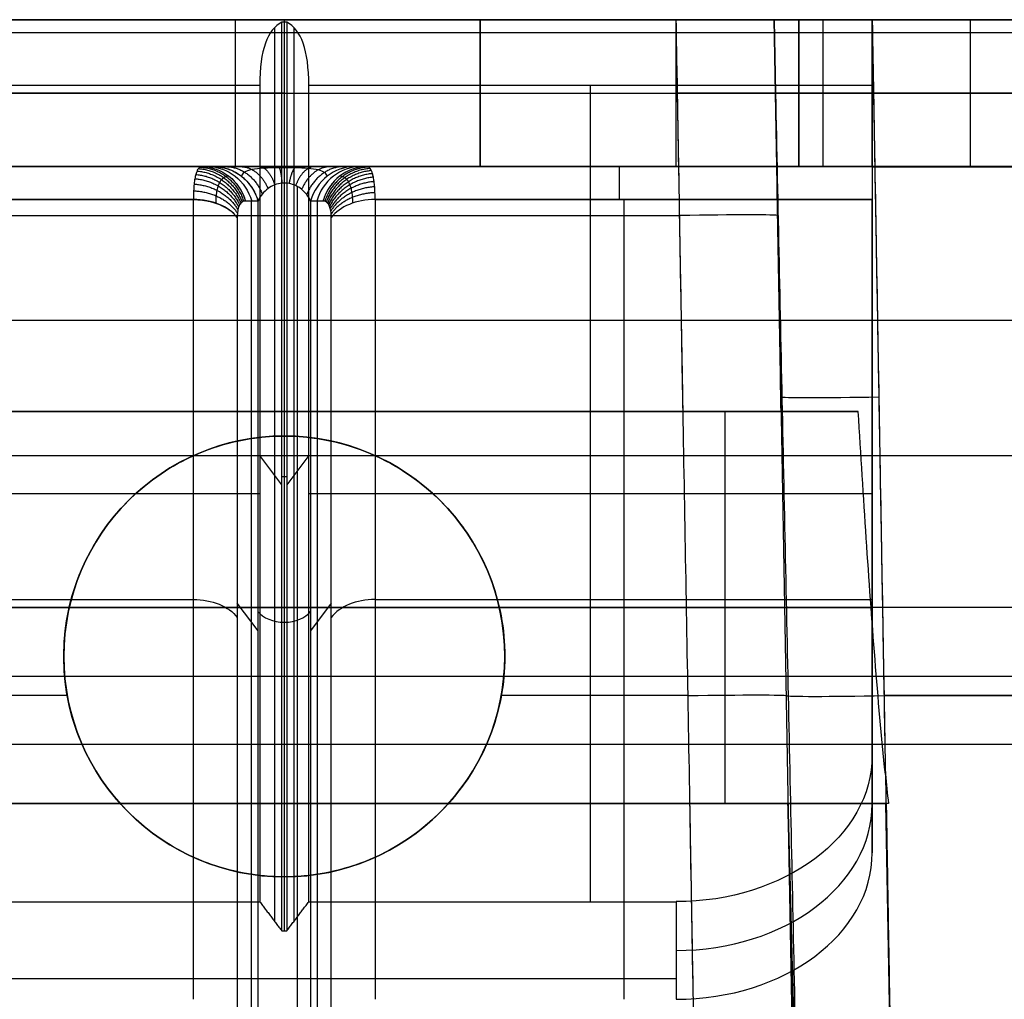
# Model space of a CAD drawing. Header units: millimetres. Extents: x -41.5 to 3, y 0 to 43.
# Tile 15 of 16: x -16 to -5.9, y 33 to 43. Entities that reach past the tile are written whole.
import ezdxf

# ---------------------------------------------------------------- set-up
doc = ezdxf.new("R2010")
doc.units = ezdxf.units.MM
doc.layers.add('METAL', color=7, linetype='Continuous')
doc.layers.add('METAL EXT', color=7, linetype='Continuous', true_color=0x292929)

msp = doc.modelspace()

# ---------------------------------------------------------------- linework, layer by layer
at = {"layer": 'METAL'}
for p, q in [((-13.75, 43, 105), (-13.75, 41.5, 105)), ((-13.349, 42.92, 16.833), (-13.349, 33.795, 8.726)), ((-13.25, 42.974, 17.075), (-13.25, 33.699, 8.834)), ((-13.151, 42.92, 16.833), (-13.151, 33.795, 8.726)), ((-11.25, 41.5, 32.025), (-11.25, 43, 32.025)), ((-8, 41.5, 27.5), (-8, 43, 27.5)), ((-7.75, 41.5, 40.55), (-7.75, 43, 40.55)), ((0.75, 42.867, 114.716), (-39.25, 42.867, 114.716)), ((-10.125, 33.996, 8.5), (-10.125, 42.328, 15.903)), ((-13.25, 42.25, 23.5), (-25.25, 42.25, 23.5)), ((-11.25, 42.25, 38.55), (-11.25, 42.25, 25.5)), ((-6.25, 42.25, 40.55), (-9.25, 42.25, 40.55)), ((-8, 42.25, 24.75), (-8, 42.25, 30.25)), ((-7.25, 42.249, 17.5), (-1.25, 42.249, 17.5)), ((-13.116, 32.446, 10.244), (-13.116, 41.296, 18.108)), ((-24.323, 41.164, 16.875), (-14.177, 41.164, 16.875)), ((-13.587, 41.149, 17.614), (-13.587, 32.626, 10.042)), ((-12.913, 41.149, 17.614), (-12.913, 32.626, 10.042)), ((-12.323, 41.164, 16.875), (-7.25, 41.164, 16.875)), ((-9.786, 41.164, 16.875), (-9.786, 33, 9.621)), ((-39.25, 39.934, 122.358), (0.75, 39.934, 122.358)), ((-7.25, 37.55, 13.664), (-7.25, 39.809, 13.664)), ((-7.25, 38.748, 12.722), (-7.25, 38.748, 14.728)), ((-39.25, 38.55, 121.777), (0.75, 38.55, 121.777)), ((-13.276, 38.253, 12.881), (-13.5, 38.551, 12.547)), ((-13, 38.551, 12.547), (-13.224, 38.253, 12.881)), ((-13.276, 38.336, 12.955), (-13.224, 38.336, 12.955)), ((-25, 38.162, 12.202), (-13.5, 38.162, 12.202)), ((-13, 38.162, 12.202), (-7.25, 38.162, 12.202)), ((-24.323, 37.082, 13.248), (-14.177, 37.082, 13.248)), ((-12.323, 37.082, 13.248), (-7.25, 37.082, 13.248)), ((-13.518, 36.763, 13.901), (-13.73, 37.044, 13.585)), ((-12.77, 37.044, 13.585), (-12.982, 36.763, 13.901)), ((-37.25, 36.3, 129.731), (-1.25, 36.3, 129.731)), ((-29.25, 33.211, 9.384), (-9.25, 33.211, 9.384))]:
    msp.add_line(p, q, dxfattribs=at)
at = {"layer": 'METAL', "extrusion": (0, -1, 0)}
for centre, radius, start, end in [((-19.25, 75.55, -43), 15, 360, 180), ((-16.5, 105, -43), 2.75, 270, 90), ((-13.25, 25.5, -43), 2, 270, 0), ((-5.25, 30.25, -43), 2.75, 0, 180), ((-5.25, 24.75, -43), 2.75, 180, 0), ((-6.25, 42.55, -43), 2, 270, 0), ((-16.5, 105, -42.25), 2.75, 270, 90), ((-13.25, 25.5, -42.25), 2, 270, 0), ((-5.25, 30.25, -42.25), 2.75, 0, 180), ((-5.25, 24.75, -42.25), 2.75, 180, 0), ((-6.25, 42.55, -42.25), 2, 270, 0), ((-9.25, 38.55, -41.5), 2, 90, 180)]:
    msp.add_arc(centre, radius, start, end, dxfattribs=at)
at = {"layer": 'METAL', "extrusion": (0, 1, 0)}
for centre, radius, start, end in [((9.25, 38.55, 43), 2, 0, 90), ((19.25, 75.55, 42.25), 15, 0, 180), ((9.25, 38.55, 42.25), 2, 0, 90), ((19.25, 75.55, 41.5), 15, 360, 180), ((16.5, 105, 41.5), 2.75, 90, 270), ((13.25, 25.5, 41.5), 2, 180, 270), ((5.25, 30.25, 41.5), 2.75, 0, 180), ((5.25, 24.75, 41.5), 2.75, 180, 0), ((6.25, 42.55, 41.5), 2, 180, 270)]:
    msp.add_arc(centre, radius, start, end, dxfattribs=at)
at = {"layer": 'METAL', "extrusion": (-1, 0, 0)}
for centre, radius, start in [((-41, 17.398, 7.25), 2, 180), ((-40.487, 17.637, 7.25), 1.019, 187.729)]:
    msp.add_arc(centre, radius, start, 228.3781, dxfattribs=at)
at = {"layer": 'METAL', "extrusion": (-0.350115, -9.97413e-09, -0.936707)}
msp.add_arc((-41, 19.371, -11.573), 0.5, 180, 252.7198, dxfattribs=at)
at = {"layer": 'METAL', "extrusion": (-0.350115, 0, -0.936707)}
msp.add_arc((-41, 19.371, -11.756), 0.5, 180, 252.7198, dxfattribs=at)
at = {"layer": 'METAL', "extrusion": (-0.350115, 1.42563e-09, -0.936707)}
msp.add_arc((-41, 19.371, -11.938), 0.5, 180, 252.7198, dxfattribs=at)
at = {"layer": 'METAL', "extrusion": (-0.350115, 5.13036e-07, 0.936707)}
msp.add_arc((-41, -5.452, 21.216), 0.5, 180.0001, 252.7199, dxfattribs=at)
at = {"layer": 'METAL', "extrusion": (-0.350115, 0, 0.936707)}
msp.add_arc((-41, -5.452, 21.034), 0.5, 180, 252.7198, dxfattribs=at)
at = {"layer": 'METAL', "extrusion": (-0.350115, 1.35845e-12, 0.936707)}
msp.add_arc((-41, -5.452, 20.851), 0.5, 180, 252.7198, dxfattribs=at)
at = {"layer": 'METAL', "extrusion": (1, 0, 0)}
msp.add_arc((40.5, 17.623, -9.828), 1, 311.6219, 0, dxfattribs=at)
at = {"layer": 'METAL', "extrusion": (4.21993e-14, 0.747544, 0.664212)}
msp.add_arc((14.177, -14.227, 41.981), 0.5, 206.5651, 270, dxfattribs=at)
at = {"layer": 'METAL', "extrusion": (1.01573e-08, 0.747544, 0.664212)}
msp.add_arc((12.323, -14.227, 41.981), 0.5, 270, 333.4349, dxfattribs=at)
at = {"layer": 'METAL', "extrusion": (0, -0.747544, -0.664212)}
msp.add_arc((-14.177, -14.227, -36.52), 0.5, 270, 333.4349, dxfattribs=at)
at = {"layer": 'METAL', "extrusion": (0, 0.747544, 0.664212)}
msp.add_arc((12.323, -14.227, 36.52), 0.5, 270, 333.4349, dxfattribs=at)
at = {"layer": 'METAL', "extrusion": (3.01981e-14, 0.747544, 0.664212)}
msp.add_arc((13.25, -14.161, 36.978), 0.3, 26.5651, 153.4349, dxfattribs=at)
at = {"layer": 'METAL', "extrusion": (-5.8196e-14, 0.664212, -0.747544)}
msp.add_arc((9.25, 33.06, 16.227), 2, 180, 270, dxfattribs=at)
at = {"layer": 'METAL', "extrusion": (0, -0.664212, 0.747544)}
msp.add_arc((-9.25, 33.06, -15.477), 2, 270, 0, dxfattribs=at)
at = {"layer": 'METAL', "extrusion": (5.76206e-14, -0.664212, 0.747544)}
msp.add_arc((-9.25, 33.06, -14.727), 2, 270, 360, dxfattribs=at)
at = {"layer": 'METAL'}
for points, degree in [([(-39.25, 43, 113.999), (0.75, 43, 113.999)], 1), ([(-7.25, 43, 17.398), (-31.25, 43, 17.398)], 1), ([(-25.25, 43, 23.5), (-13.25, 43, 23.5)], 1), ([(-13.276, 42.974, 17.075), (-13.422, 42.899, 16.619), (-13.5, 42.691, 16.225), (-13.5, 42.328, 15.903)], 3), ([(-13.224, 42.974, 17.075), (-13.276, 42.974, 17.075)], 1), ([(-13.276, 33.699, 8.834), (-13.276, 42.974, 17.075)], 1), ([(-13.25, 43, 23.5), (-13.25, 41.5, 23.5)], 1), ([(-13.224, 42.974, 17.075), (-13.224, 33.699, 8.834)], 1), ([(-13, 42.328, 15.903), (-13, 42.691, 16.225), (-13.078, 42.899, 16.619), (-13.224, 42.974, 17.075)], 3), ([(-11.25, 43, 25.5), (-11.25, 43, 38.55)], 1), ([(-11.25, 43, 38.55), (-11.25, 41.5, 38.55)], 1), ([(-11.25, 43, 25.5), (-11.25, 41.5, 25.5)], 1), ([(-9.25, 43, 40.55), (-6.25, 43, 40.55)], 1), ([(-9.25, 41.5, 40.55), (-9.25, 43, 40.55)], 1), ([(-8, 43, 30.25), (-8, 43, 24.75)], 1), ([(-8, 41.5, 30.25), (-8, 43, 30.25)], 1), ([(-8, 43, 24.75), (-8, 41.5, 24.75)], 1), ([(-7.25, 43, 17.5), (-7.25, 43, 17.398)], 1), ([(-1.25, 43, 17.5), (-7.25, 43, 17.5)], 1), ([(-7.25, 41.497, 17.5), (-7.25, 43, 17.5)], 1), ([(-6.25, 43, 40.55), (-6.25, 41.5, 40.55)], 1), ([(0.75, 42.867, 114.716), (-39.25, 42.867, 114.716)], 1), ([(-13.5, 42.328, 15.903), (-25, 42.328, 15.903)], 1), ([(-13.5, 42.328, 15.903), (-13.5, 33.996, 8.5)], 1), ([(-7.25, 42.328, 15.903), (-13, 42.328, 15.903)], 1), ([(-13, 33.996, 8.5), (-13, 42.328, 15.903)], 1), ([(-7.25, 42.328, 15.903), (-7.25, 35.491, 9.828)], 1), ([(0.75, 41.5, 114.091), (-39.25, 41.5, 114.091)], 1), ([(-13.25, 41.5, 23.5), (-25.25, 41.5, 23.5)], 1), ([(-24.407, 41.5, 17.623), (-14.093, 41.5, 17.623)], 1), ([(-14.093, 41.5, 17.623), (-14.099, 41.5, 17.59), (-14.111, 41.497, 17.523), (-14.127, 41.482, 17.424), (-14.141, 41.457, 17.326), (-14.153, 41.422, 17.231), (-14.163, 41.378, 17.141), (-14.17, 41.324, 17.053), (-14.176, 41.256, 16.965), (-14.177, 41.197, 16.905), (-14.177, 41.164, 16.875)], 3), ([(-14.093, 41.5, 17.623), (-13.966, 41.5, 17.964)], 1), ([(-13.966, 41.5, 17.964), (-13.933, 41.5, 18.051), (-13.853, 41.5, 18.206), (-13.698, 41.5, 18.386), (-13.511, 41.5, 18.51), (-13.31, 41.5, 18.564), (-13.117, 41.5, 18.551), (-12.938, 41.5, 18.481), (-12.775, 41.5, 18.359), (-12.635, 41.5, 18.186), (-12.564, 41.5, 18.043), (-12.534, 41.5, 17.964)], 3), ([(-12.534, 41.5, 17.964), (-12.407, 41.5, 17.623)], 1), ([(-12.407, 41.5, 17.623), (-7.25, 41.5, 17.623)], 1), ([(-12.323, 41.164, 16.875), (-12.323, 41.189, 16.897), (-12.324, 41.236, 16.943), (-12.327, 41.296, 17.015), (-12.333, 41.348, 17.091), (-12.34, 41.393, 17.17), (-12.349, 41.43, 17.253), (-12.36, 41.46, 17.338), (-12.373, 41.482, 17.426), (-12.388, 41.496, 17.519), (-12.4, 41.5, 17.587), (-12.407, 41.5, 17.623)], 3), ([(-11.25, 41.5, 38.55), (-11.25, 41.5, 25.5)], 1), ([(-6.25, 41.5, 40.55), (-9.25, 41.5, 40.55)], 1), ([(-8, 41.5, 24.75), (-8, 41.5, 30.25)], 1), ([(-7.25, 41.5, 17.623), (-7.25, 41.5, 17.602), (-7.25, 41.501, 17.561), (-7.25, 41.497, 17.521), (-7.25, 41.497, 17.5)], 3), ([(-7.25, 41.497, 17.5), (-1.25, 41.5, 17.5)], 1), ([(-12.982, 41.149, 17.797), (-12.993, 41.173, 17.848), (-13.019, 41.217, 17.942), (-13.072, 41.271, 18.054), (-13.133, 41.309, 18.134), (-13.2, 41.331, 18.179), (-13.272, 41.335, 18.187), (-13.348, 41.318, 18.152), (-13.418, 41.279, 18.072), (-13.476, 41.224, 17.955), (-13.506, 41.175, 17.853), (-13.518, 41.149, 17.797)], 3), ([(-14.177, 41.164, 16.875), (-24.323, 41.164, 16.875)], 1), ([(-14.177, 33, 9.621), (-14.177, 41.164, 16.875)], 1), ([(-13.646, 41.149, 17.456), (-13.652, 41.149, 17.439), (-13.664, 41.147, 17.406), (-13.68, 41.139, 17.356), (-13.694, 41.127, 17.308), (-13.706, 41.109, 17.26), (-13.716, 41.088, 17.215), (-13.723, 41.061, 17.171), (-13.728, 41.027, 17.127), (-13.73, 40.997, 17.097), (-13.73, 40.981, 17.082)], 3), ([(-13.518, 41.149, 17.797), (-13.646, 41.149, 17.456)], 1), ([(-13.518, 32.535, 10.144), (-13.518, 41.149, 17.797)], 1), ([(-12.854, 41.149, 17.456), (-12.982, 41.149, 17.797)], 1), ([(-12.982, 41.149, 17.797), (-12.982, 32.535, 10.144)], 1), ([(-12.77, 40.981, 17.082), (-12.77, 40.993, 17.093), (-12.771, 41.016, 17.116), (-12.774, 41.046, 17.152), (-12.78, 41.073, 17.19), (-12.787, 41.095, 17.229), (-12.796, 41.114, 17.271), (-12.808, 41.129, 17.314), (-12.82, 41.139, 17.357), (-12.835, 41.147, 17.404), (-12.847, 41.149, 17.438), (-12.854, 41.149, 17.456)], 3), ([(-7.25, 41.164, 16.875), (-12.323, 41.164, 16.875)], 1), ([(-12.323, 41.164, 16.875), (-12.323, 33, 9.621)], 1), ([(-7.25, 34.495, 10.95), (-7.25, 41.164, 16.875)], 1), ([(-13.73, 40.981, 17.082), (-13.73, 32.816, 9.828)], 1), ([(-12.77, 32.816, 9.828), (-12.77, 40.981, 17.082)], 1), ([(-1.25, 37, 130), (-37.25, 37, 130)], 1), ([(-1.25, 35.6, 129.462), (-37.25, 35.6, 129.462)], 1), ([(-7.25, 35.491, 9.828), (-7.25, 34.495, 10.95)], 1), ([(-25, 33.996, 8.5), (-13.5, 33.996, 8.5)], 1), ([(-13.5, 33.996, 8.5), (-13.276, 33.699, 8.834)], 1), ([(-13.224, 33.699, 8.834), (-13, 33.996, 8.5)], 1), ([(-13, 33.996, 8.5), (-9.25, 33.996, 8.5)], 1), ([(-9.25, 33.996, 8.5), (-9.25, 33, 9.621)], 1), ([(-13.276, 33.699, 8.834), (-13.224, 33.699, 8.834)], 1)]:
    msp.add_open_spline(points, degree=degree, dxfattribs=at)
for points, weights in [([(-13.966, 41.5, 17.964), (-13.753, 41.5, 17.885), (-13.582, 41.365, 17.821), (-13.518, 41.149, 17.797)], [1.10787388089, 0.964062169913, 0.964042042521, 1.10781349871]), ([(-13.847, 41.5, 18.197), (-13.683, 41.5, 18.088), (-13.545, 41.395, 17.996), (-13.474, 41.221, 17.949)], [1.05954983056, 0.966432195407, 0.982520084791, 1.10781349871]), ([(-13.693, 41.5, 18.377), (-13.578, 41.5, 18.247), (-13.478, 41.417, 18.135), (-13.416, 41.277, 18.066)], [1.03127340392, 0.971713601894, 0.997226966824, 1.10781349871]), ([(-13.508, 41.5, 18.498), (-13.444, 41.5, 18.357), (-13.386, 41.432, 18.231), (-13.347, 41.314, 18.145)], [1.01663356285, 0.977312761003, 1.00770607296, 1.10781349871]), ([(-13.311, 41.5, 18.553), (-13.296, 41.5, 18.406), (-13.283, 41.438, 18.274), (-13.273, 41.331, 18.18)], [1.01140584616, 0.980423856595, 1.01255974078, 1.10781349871]), ([(-13.119, 41.5, 18.542), (-13.152, 41.5, 18.396), (-13.181, 41.437, 18.265), (-13.201, 41.328, 18.173)], [1.01241795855, 0.979746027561, 1.01154454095, 1.10781349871]), ([(-12.941, 41.5, 18.473), (-13.019, 41.5, 18.333), (-13.087, 41.429, 18.211), (-13.134, 41.306, 18.128)], [1.01943740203, 0.975960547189, 1.00541924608, 1.10781349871]), ([(-12.779, 41.5, 18.35), (-12.902, 41.5, 18.224), (-13.008, 41.414, 18.115), (-13.073, 41.268, 18.048)], [1.03498731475, 0.970717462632, 0.994992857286, 1.10781349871]), ([(-12.641, 41.5, 18.179), (-12.809, 41.5, 18.072), (-12.95, 41.393, 17.982), (-13.021, 41.215, 17.937)], [1.06287178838, 0.96606979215, 0.98105036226, 1.10781349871]), ([(-14.153, 41.42, 17.232), (-13.952, 41.404, 17.193), (-13.786, 41.286, 17.204), (-13.706, 41.109, 17.26)], [1.07091046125, 0.965337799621, 0.977648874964, 1.10784368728]), ([(-14.141, 41.455, 17.327), (-13.938, 41.44, 17.277), (-13.771, 41.315, 17.27), (-13.694, 41.126, 17.308)], [1.07768292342, 0.964874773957, 0.974928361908, 1.10784368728]), ([(-14.127, 41.48, 17.424), (-13.921, 41.468, 17.364), (-13.753, 41.338, 17.338), (-13.68, 41.139, 17.356)], [1.08602578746, 0.964462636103, 0.971735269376, 1.10784368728]), ([(-14.111, 41.495, 17.523), (-13.902, 41.488, 17.453), (-13.732, 41.355, 17.408), (-13.664, 41.146, 17.406)], [1.0960310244, 0.964166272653, 0.968103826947, 1.10784368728]), ([(-13.816, 41.403, 17.519), (-13.733, 41.338, 17.488), (-13.675, 41.25, 17.467), (-13.646, 41.149, 17.456)], [1.00000064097, 0.999824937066, 1.03577261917, 1.10784368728]), ([(-12.389, 41.495, 17.52), (-12.597, 41.487, 17.45), (-12.767, 41.354, 17.406), (-12.836, 41.146, 17.404)], [1.09573475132, 0.964172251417, 0.968208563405, 1.10784368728]), ([(-12.373, 41.481, 17.427), (-12.579, 41.468, 17.366), (-12.748, 41.339, 17.34), (-12.821, 41.139, 17.358)], [1.08627060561, 0.964452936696, 0.971643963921, 1.10784368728]), ([(-12.361, 41.459, 17.339), (-12.564, 41.444, 17.287), (-12.731, 41.318, 17.278), (-12.808, 41.128, 17.314)], [1.07863098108, 0.964819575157, 0.974557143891, 1.10784368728]), ([(-12.349, 41.429, 17.253), (-12.551, 41.413, 17.211), (-12.717, 41.293, 17.219), (-12.797, 41.113, 17.271)], [1.0723174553, 0.965231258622, 0.977073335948, 1.10784368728]), ([(-14.17, 41.322, 17.053), (-13.973, 41.309, 17.034), (-13.807, 41.21, 17.079), (-13.723, 41.059, 17.171)], [1.06168178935, 0.966187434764, 0.981574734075, 1.10784368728]), ([(-14.163, 41.377, 17.142), (-13.964, 41.361, 17.112), (-13.798, 41.252, 17.14), (-13.715, 41.087, 17.215)], [1.0656455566, 0.965788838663, 0.979854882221, 1.10784368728]), ([(-12.748, 41.342, 17.495), (-12.798, 41.286, 17.477), (-12.833, 41.22, 17.464), (-12.854, 41.149, 17.456)], [1.00831141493, 1.02272969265, 1.05590711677, 1.10784368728]), ([(-12.34, 41.392, 17.171), (-12.54, 41.375, 17.138), (-12.706, 41.263, 17.161), (-12.788, 41.094, 17.23)], [1.0672090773, 0.965645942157, 0.979190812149, 1.10784368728]), ([(-12.333, 41.347, 17.091), (-12.531, 41.332, 17.068), (-12.696, 41.229, 17.105), (-12.78, 41.072, 17.19)], [1.06324322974, 0.966024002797, 0.980890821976, 1.10784368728]), ([(-14.175, 41.253, 16.965), (-13.978, 41.245, 16.955), (-13.814, 41.159, 17.016), (-13.728, 41.025, 17.127)], [1.05900826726, 0.966487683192, 0.982766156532, 1.10784368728]), ([(-12.327, 41.294, 17.016), (-12.525, 41.283, 17.001), (-12.69, 41.19, 17.052), (-12.775, 41.046, 17.152)], [1.06037573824, 0.966330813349, 0.98215346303, 1.10784368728]), ([(-12.324, 41.234, 16.944), (-12.521, 41.228, 16.937), (-12.685, 41.146, 17.002), (-12.771, 41.016, 17.116)], [1.05859940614, 0.966535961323, 0.982950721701, 1.10784368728]), ([(-14.177, 41.164, 16.875), (-13.981, 41.164, 16.875), (-13.816, 41.095, 16.953), (-13.73, 40.981, 17.082)], [1.05797089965, 0.96661143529, 0.983235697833, 1.10784368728])]:
    msp.add_rational_spline(points, weights, degree=3, dxfattribs=at)
for points, knots in [([(-13.815, 41.403, 17.519), (-13.825, 41.403, 17.493), (-13.844, 41.4, 17.442), (-13.869, 41.388, 17.364), (-13.891, 41.369, 17.286), (-13.91, 41.341, 17.21), (-13.926, 41.304, 17.135), (-13.939, 41.259, 17.061), (-13.947, 41.201, 16.987), (-13.949, 41.154, 16.94), (-13.949, 41.128, 16.916)], [0, 0, 0, 0, 0.120749, 0.240785, 0.360605, 0.480199, 0.598965, 0.721168, 0.852969, 1, 1, 1, 1]), ([(-12.812, 41.403, 17.86), (-12.815, 41.417, 17.924), (-12.831, 41.441, 18.047), (-12.894, 41.467, 18.219), (-12.997, 41.482, 18.358), (-13.138, 41.489, 18.446), (-13.307, 41.49, 18.461), (-13.469, 41.485, 18.39), (-13.592, 41.471, 18.248), (-13.666, 41.444, 18.063), (-13.685, 41.418, 17.93), (-13.688, 41.403, 17.86)], [0, 0, 0, 0, 0.125357, 0.23856, 0.341039, 0.435987, 0.529926, 0.63072, 0.741698, 0.863346, 1, 1, 1, 1]), ([(-12.551, 41.128, 16.916), (-12.551, 41.148, 16.934), (-12.552, 41.186, 16.972), (-12.558, 41.237, 17.032), (-12.567, 41.28, 17.095), (-12.579, 41.317, 17.16), (-12.594, 41.347, 17.227), (-12.612, 41.371, 17.296), (-12.632, 41.389, 17.367), (-12.656, 41.4, 17.442), (-12.675, 41.403, 17.493), (-12.685, 41.403, 17.519)], [0, 0, 0, 0, 0.1143387, 0.2243261, 0.3325035, 0.4398682, 0.5470293, 0.6542953, 0.7624499, 0.875991, 1, 1, 1, 1])]:
    msp.add_open_spline(points, degree=3, knots=knots, dxfattribs=at)
at = {"layer": 'METAL EXT'}
for p, q in [((-8.25, 43, 3.42), (-8.009, 29.2, 3.42)), ((-8.25, 43, 2.55), (-8.009, 29.2, 2.791)), ((-8.25, 43, 133.465), (-8.18, 39, 133.465)), ((-8.238, 42.32, 134.988), (-8.25, 43, 135)), ((-29.285, 41, 130.965), (-9.215, 41, 130.965)), ((-8.215, 41, 131.965), (-8.215, 41, 134.965)), ((-30.32, 39, 133.465), (-8.18, 39, 133.465)), ((-29.75, 37, 136), (-8.75, 37, 136)), ((-15.5, 36.5, 5.163), (-15.5, 36.5)), ((-11, 36.5, 5.163), (-11, 36.5)), ((-15.465, 36.1, 5.17), (-23.291, 36.1, 5.17)), ((-9.129, 36.1, 5.17), (-11.035, 36.1, 5.17)), ((-8.13, 36.1, 2.67), (-8.13, 36.1, 4.171)), ((-7.13, 36.1, 1.67), (0, 36.1, 1.67)), ((0.33, 36.1, 135.88), (-7.13, 36.1, 135.88)), ((-30.39, 35, 133.43), (-8.11, 35, 133.43)), ((-8.11, 35, 133.31), (-8.009, 29.2, 133.31)), ((-7.017, 29.645, 135.767), (-7.11, 35, 135.86))]:
    msp.add_line(p, q, dxfattribs=at)
at = {"layer": 'METAL EXT', "extrusion": (-0.01745, 0.999695, 0.01745)}
for centre, start, end in [((8.498, 131.227, 43.434), 180, 269.9825), ((6.498, 134.227, 41.635), 0, 89.9825)]:
    msp.add_arc(centre, 1, start, end, dxfattribs=at)
at = {"layer": 'METAL EXT', "extrusion": (0, 1, 0)}
for centre, radius, end in [((8.75, 126, 39), 10, 97.8023), ((8.75, 126, 37), 10, 98.5623), ((8.75, 126.144, 35), 9.856, 99.5986)]:
    msp.add_arc(centre, radius, 90, end, dxfattribs=at)
at = {"layer": 'METAL EXT'}
for start, end in [(90, 270), (270, 90)]:
    msp.add_arc((-13.25, 36.5), 2.25, start, end, dxfattribs=at)
at = {"layer": 'METAL EXT', "extrusion": (0, 0, -1)}
for start, end in [(270, 90), (90, 270)]:
    msp.add_arc((13.25, 36.5, -2.601), 2.25, start, end, dxfattribs=at)
at = {"layer": 'METAL EXT', "extrusion": (-0.01745, 0.999695, -0.01745)}
msp.add_arc((8.498, 4.802, 36.158), 1, 90.0175, 180, dxfattribs=at)
at = {"layer": 'METAL EXT', "extrusion": (0.01745, -0.999695, 0.01745)}
msp.add_arc((-6.498, 3.302, -36.184), 1, 180, 269.9825, dxfattribs=at)
at = {"layer": 'METAL EXT'}
for points, degree in [([(-41.484, 43, 138), (2.984, 43, 138)], 1), ([(0, 43), (-38.5, 43)], 1), ([(-9.25, 43, 131), (-29.25, 43, 131)], 1), ([(-29.25, 43, 5.05), (-9.25, 43, 5.05)], 1), ([(-8.25, 43, 132), (-8.25, 43, 131.667), (-8.502, 43, 131.252), (-8.917, 43, 131), (-9.25, 43, 131)], 3), ([(-9.25, 43, 5.05), (-8.917, 43, 5.05), (-8.502, 43, 4.798), (-8.25, 43, 4.383), (-8.25, 43, 4.05)], 3), ([(-9.009, 29.2, 5.341), (-9.25, 43, 5.05)], 1), ([(-9.18, 39, 130.93), (-9.25, 43, 131)], 1), ([(-8.25, 43, 135), (-8.25, 43, 132)], 1), ([(-7.25, 43, 136), (-7.583, 43, 136), (-7.998, 43, 135.748), (-8.25, 43, 135.333), (-8.25, 43, 135)], 3), ([(-8.25, 43, 2.55), (-8.25, 43, 2.217), (-7.998, 43, 1.802), (-7.583, 43, 1.55), (-7.25, 43, 1.55)], 3), ([(-8.25, 43, 4.05), (-8.25, 43, 2.55)], 1), ([(-7.959, 29.2, 4.291), (-8.25, 43, 4.05)], 1), ([(-7.959, 29.2, 2.791), (-8.25, 43, 2.55)], 1), ([(-8.18, 39, 131.93), (-8.25, 43, 132)], 1), ([(-8.25, 43, 135), (-8.18, 39, 134.93)], 1), ([(0.45, 43, 136), (-7.25, 43, 136)], 1), ([(-7.25, 43, 1.55), (0, 43, 1.55)], 1), ([(-7.25, 43, 1.55), (-7.009, 29.2, 1.841)], 1), ([(-7.25, 43, 136), (-7.116, 35.297, 135.866)], 1), ([(2.955, 42.863, 138.03), (-3.514, 23.054, 142.331), (-6.733, 13.2, 146.655), (-6.7, 13.3, 151)], 3), ([(-29.75, 39, 136), (-8.75, 39, 136)], 1), ([(-9.18, 39, 130.93), (-29.32, 39, 130.93)], 1), ([(-8.18, 39, 131.93), (-8.18, 39, 131.597), (-8.433, 39, 131.183), (-8.847, 39, 130.93), (-9.18, 39, 130.93)], 3), ([(-8.75, 35, 136), (-8.75, 39, 136)], 1), ([(-8.18, 39, 134.93), (-8.18, 39, 131.93)], 1), ([(-7.392, 39, 135.907), (-7.655, 39, 135.85), (-8, 39, 135.591), (-8.18, 39, 135.199), (-8.18, 39, 134.93)], 3), ([(-7.116, 35.297, 135.866), (-7.156, 35.678, 135.872), (-7.223, 36.46, 135.883), (-7.312, 37.696, 135.896), (-7.366, 38.559, 135.904), (-7.392, 39, 135.907)], 3), ([(-13.25, 34.25, 5.203), (-13.515, 34.25, 5.203), (-14.088, 34.347, 5.201), (-14.889, 34.86, 5.192), (-15.404, 35.668, 5.178), (-15.548, 36.5, 5.163), (-15.404, 37.332, 5.149), (-14.889, 38.14, 5.135), (-14.088, 38.653, 5.126), (-13.515, 38.75, 5.124), (-13.25, 38.75, 5.124)], 3), ([(-13.25, 38.75, 5.124), (-12.985, 38.75, 5.124), (-12.412, 38.653, 5.126), (-11.611, 38.14, 5.135), (-11.096, 37.332, 5.149), (-10.952, 36.5, 5.163), (-11.096, 35.668, 5.178), (-11.611, 34.86, 5.192), (-12.412, 34.347, 5.201), (-12.985, 34.25, 5.203), (-13.25, 34.25, 5.203)], 3), ([(-13.25, 38.75, 5.124), (-13.25, 38.75)], 1), ([(2.955, 36.395, 138.03), (-3.514, 20.221, 142.331), (-6.733, 12.124, 146.655), (-6.7, 12.104, 151)], 3), ([(-7.116, 35.297, 135.866), (-7.105, 35.198, 135.864), (-7.095, 35.099, 135.862), (-7.085, 35, 135.86)], 3), ([(-29.75, 35, 136), (-8.75, 35, 136)], 1), ([(-9.11, 35, 130.86), (-29.39, 35, 130.86)], 1), ([(-8.11, 35, 131.86), (-8.11, 35, 131.527), (-8.363, 35, 131.113), (-8.777, 35, 130.86), (-9.11, 35, 130.86)], 3), ([(-9.009, 29.2, 130.709), (-9.11, 35, 130.86)], 1), ([(-8.11, 35, 134.861), (-8.11, 35, 131.86)], 1), ([(-7.107, 35, 135.862), (-7.222, 35, 135.862), (-7.421, 35, 135.826), (-7.709, 35, 135.683), (-7.933, 35, 135.458), (-8.077, 35, 135.173), (-8.11, 35, 134.969), (-8.11, 35, 134.861)], 3), ([(-7.959, 29.2, 131.759), (-8.11, 35, 131.86)], 1), ([(-8.11, 35, 134.861), (-7.959, 29.2, 134.759)], 1), ([(-7.085, 35, 135.86), (-7.093, 35, 135.86), (-7.098, 35, 135.862), (-7.107, 35, 135.862)], 3), ([(-7.107, 35, 135.862), (-7.009, 29.2, 135.709)], 1), ([(-13.25, 34.25), (-13.25, 34.25, 5.203)], 1)]:
    msp.add_open_spline(points, degree=degree, dxfattribs=at)

doc.saveas('drawing.dxf')
